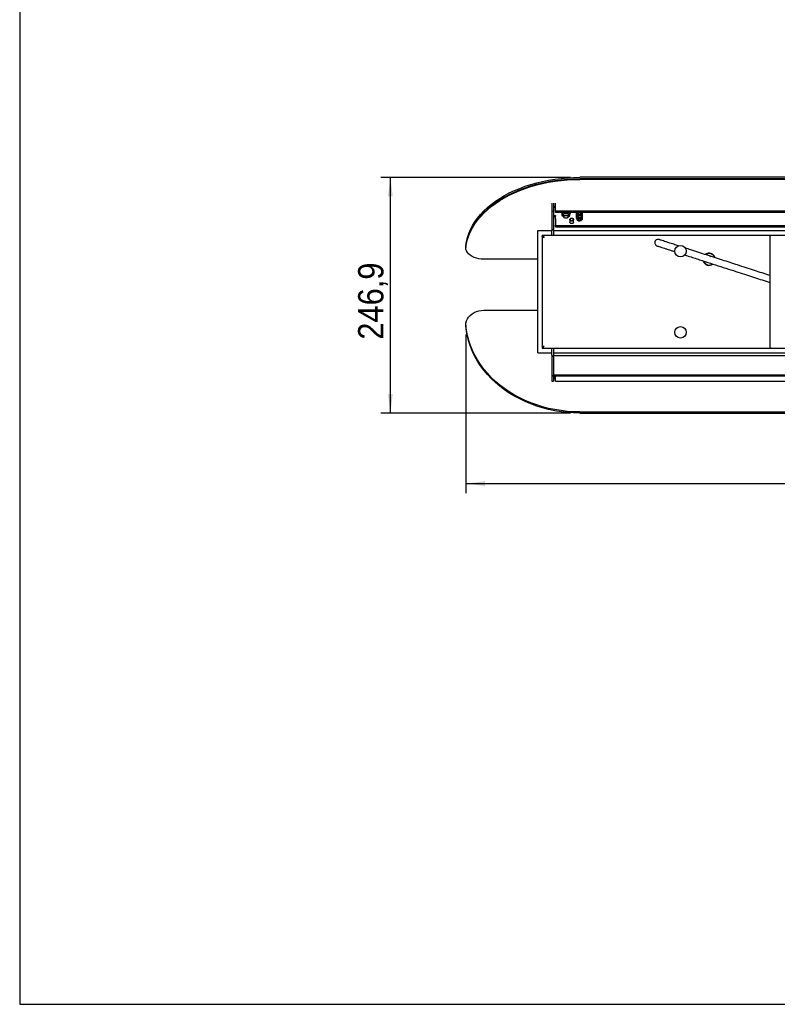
# Model space of a CAD drawing. Header units: millimetres. Extents: x 258 to 4358, y 247 to 3117.
# Tile 1 of 8: x 258 to 1052, y 247 to 1279. Entities that reach past the tile are written whole.
import ezdxf

# ---------------------------------------------------------------- set-up
doc = ezdxf.new("R2010")
doc.units = ezdxf.units.MM
doc.header["$LTSCALE"] = 10
doc.linetypes.add('SLD-Solido', pattern=[0])
doc.layers.add('QUOTE', color=1, linetype='SLD-Solido')
doc.layers.add('SCHIZZI', color=9, linetype='Continuous')
doc.styles.add('SLDTEXTSTYLE0', font='GOTHIC.TTF', dxfattribs={"width": 0.913})
doc.dimstyles.new('SLDDIMSTYLE0', dxfattribs={"dimtxt": 26.458333, "dimasz": 20, "dimexe": 0, "dimexo": 0.0625, "dimgap": 6.614583, "dimtad": 1, "dimdec": 1, "dimrnd": 1e-09, "dimzin": 12, "dimdsep": 46, "dimtxsty": 'SLDTEXTSTYLE0', "dimsah": 1, "dimcen": 0.09, "dimadec": 0, "dimazin": 3, "dimtfac": 1, "dimtdec": 1, "dimtofl": 0, "dimtmove": 0, "dimatfit": 3, "dimfxl": 1, "dimfrac": 2, "dimtolj": 1, "dimtzin": 12, "dimarcsym": 0})

# ---------------------------------------------------------------- blocks, each defined once
blk = doc.blocks.new('_D_6')
at = {"layer": 'QUOTE', "transparency": 16777216}
for p, q in [((725.3, 948.8), (725.3, 782.7)), ((1925.3, 948.8), (1925.3, 782.7)), ((725.3, 792.7), (1925.3, 792.7))]:
    blk.add_line(p, q, dxfattribs=at)
for points in [[(725.3, 792.7), (745.3, 790.2), (745.3, 795.2)], [(1925.3, 792.7), (1905.3, 795.2), (1905.3, 790.2)]]:
    blk.add_solid(points, dxfattribs=at)
at = {"layer": 'QUOTE', "transparency": 16777216, "insert": (1252, 826.5), "char_height": 26.46, "attachment_point": 1, "style": 'SLDTEXTSTYLE0'}
blk.add_mtext('1200', dxfattribs=at)
blk = doc.blocks.new('_D_7')
at = {"layer": 'QUOTE', "transparency": 16777216}
for p, q in [((835, 1113.6), (636.3, 1113.6)), ((646.3, 866.7), (646.3, 1113.6)), ((835, 866.7), (636.3, 866.7))]:
    blk.add_line(p, q, dxfattribs=at)
for points in [[(646.3, 1113.6), (643.8, 1093.6), (648.8, 1093.6)], [(646.3, 866.7), (648.8, 886.7), (643.8, 886.7)]]:
    blk.add_solid(points, dxfattribs=at)
at = {"layer": 'QUOTE', "transparency": 16777216, "insert": (612.5, 943.5), "char_height": 26.46, "attachment_point": 1, "rotation": 90, "style": 'SLDTEXTSTYLE0'}
blk.add_mtext('246,9', dxfattribs=at)

msp = doc.modelspace()

# ---------------------------------------------------------------- linework, layer by layer
for p, q in [((1805.64, 1113.62), (844.96, 1113.62)), ((1805.64, 1112.09), (844.96, 1112.09)), ((1805.64, 1111.32), (844.96, 1111.32)), ((815.3, 1086.51), (815.3, 1085.08)), ((815.3, 1085.08), (815.3, 1078.59)), ((817.3, 1086.51), (817.3, 1085.08)), ((817.3, 1085.08), (817.3, 1078.59)), ((819.3, 1085.08), (819.3, 1086.51)), ((819.3, 1078.57), (819.3, 1085.08)), ((815.3, 1078.59), (815.3, 1077.68)), ((815.3, 1077.68), (815.3, 1059.26)), ((817.3, 1077.68), (817.3, 1078.59)), ((817.3, 1077.68), (817.3, 1059.26)), ((819.3, 1077.28), (819.3, 1078.57)), ((819.3, 1073.6), (819.3, 1072.79)), ((1830.8, 1078.19), (819.8, 1078.19)), ((1323.8, 1076.9), (819.8, 1076.9)), ((825.96, 1076.36), (826.08, 1076.9)), ((825.96, 1076.36), (825.96, 1073.85)), ((826.36, 1075.03), (825.96, 1073.85)), ((825.96, 1073.85), (827.73, 1072.62)), ((826.76, 1076.77), (826.36, 1075.03)), ((826.76, 1076.9), (826.76, 1076.77)), ((827.8, 1074.59), (827.8, 1072.52)), ((832.87, 1076.56), (832.37, 1076.9)), ((832.8, 1072.52), (832.8, 1074.59)), ((832.8, 1072.58), (833.84, 1072.95)), ((834.64, 1075.88), (832.87, 1076.56)), ((833.84, 1072.95), (834.24, 1074.14)), ((834.24, 1074.14), (834.64, 1075.88)), ((834.64, 1076.9), (834.64, 1075.88)), ((841.3, 1071.05), (841.3, 1076.9)), ((841.31, 1076.53), (842.28, 1076.9)), ((841.31, 1076.53), (841.31, 1076.9)), ((841.31, 1076.53), (841.59, 1075.33)), ((842.53, 1073.05), (841.31, 1072.2)), ((841.59, 1075.33), (841.87, 1074.52)), ((841.87, 1074.52), (843.36, 1073.98)), ((843.75, 1073.52), (842.53, 1073.05)), ((843.36, 1073.98), (844.85, 1073.82)), ((843.75, 1072.05), (843.75, 1073.52)), ((845.24, 1073.36), (843.75, 1073.52)), ((844.85, 1073.82), (846.07, 1074.29)), ((846.73, 1072.82), (845.24, 1073.36)), ((846.07, 1074.29), (847.28, 1075.13)), ((846.79, 1076.9), (847.01, 1075.95)), ((847.01, 1075.95), (847.28, 1075.13)), ((847.28, 1076.59), (847.21, 1076.9)), ((847.28, 1076.59), (847.28, 1075.13)), ((847.3, 1076.9), (847.3, 1071.05)), ((819.3, 1069.98), (819.3, 1072.79)), ((819.3, 1069.98), (819.3, 1063.46)), ((819.3, 1062.18), (819.3, 1063.46)), ((819.8, 1063.08), (1323.8, 1063.08)), ((827.8, 1072.58), (827.73, 1072.62)), ((828.94, 1071.17), (829.1, 1071.1)), ((831.49, 1071.1), (831.66, 1071.17)), ((834.3, 1069.29), (834.3, 1066.72)), ((838.3, 1066.72), (838.3, 1069.29)), ((841.31, 1070.85), (841.3, 1071.05)), ((841.31, 1070.74), (841.31, 1072.2)), ((841.31, 1070.74), (842.53, 1071.21)), ((841.31, 1070.74), (841.59, 1069.55)), ((841.59, 1069.55), (841.87, 1068.73)), ((841.87, 1068.73), (843.36, 1068.19)), ((842.53, 1071.21), (843.75, 1072.05)), ((843.36, 1068.19), (844.85, 1068.03)), ((845.24, 1071.52), (843.75, 1072.05)), ((844.85, 1068.03), (846.07, 1068.5)), ((846.73, 1071.36), (845.24, 1071.52)), ((846.07, 1068.5), (847.28, 1069.35)), ((846.73, 1072.82), (846.73, 1071.36)), ((847.01, 1072), (846.73, 1072.82)), ((846.73, 1071.36), (847.01, 1070.16)), ((847.28, 1070.81), (847.01, 1072)), ((847.01, 1070.16), (847.28, 1069.35)), ((847.28, 1070.81), (847.28, 1069.35)), ((800.3, 1056.73), (800.3, 930.73)), ((815.3, 1057.73), (801.3, 1057.73)), ((805.3, 1051.73), (805.3, 1052.73)), ((1045.8, 1052.73), (805.3, 1052.73)), ((815.3, 1059.26), (815.3, 1058.52)), ((815.3, 1058.52), (817.3, 1058.52)), ((815.3, 1058.52), (815.3, 1057.85)), ((815.3, 1052.73), (815.3, 1057.85)), ((817.3, 1058.52), (817.3, 1059.26)), ((817.3, 1058.52), (817.3, 1057.85)), ((817.3, 1057.85), (817.3, 1052.73)), ((1323.8, 1057.73), (817.3, 1057.73)), ((819.8, 1061.8), (1323.8, 1061.8)), ((1604.8, 1052.73), (1045.8, 1052.73)), ((725.3, 1040.74), (725.3, 1042.27)), ((806.09, 1051.53), (805.3, 1051.53)), ((805.3, 1051.53), (805.3, 935.93)), ((1043.8, 1050.73), (1043.8, 936.73)), ((725.3, 1040.74), (725.3, 1039.97)), ((800.3, 1027.76), (744.3, 1027.76)), ((744.3, 974.32), (800.3, 974.32)), ((725.3, 958.75), (725.3, 957.61)), ((801.3, 929.73), (815.3, 929.73)), ((806.07, 935.93), (805.3, 935.93)), ((805.3, 935.73), (805.3, 934.73)), ((805.3, 934.73), (1045.8, 934.73)), ((815.3, 927.39), (815.3, 934.73)), ((817.3, 934.73), (817.3, 927.39)), ((817.3, 929.73), (1323.8, 929.73)), ((1045.8, 934.73), (1604.8, 934.73)), ((815.3, 927.39), (815.3, 926.39)), ((815.3, 926.39), (815.3, 925.39)), ((817.3, 926.39), (815.3, 926.39)), ((815.3, 925.39), (815.3, 906.32)), ((817.3, 927.39), (817.3, 926.39)), ((1322.8, 926.77), (817.3, 926.77)), ((817.3, 925.39), (817.3, 926.39)), ((817.3, 925.39), (817.3, 907.54)), ((815.3, 906.32), (815.3, 905.5)), ((815.3, 905.5), (815.3, 900.64)), ((815.3, 900.64), (815.3, 899.91)), ((815.3, 899.91), (817.3, 899.91)), ((817.3, 907.54), (817.3, 906.78)), ((817.3, 906.78), (817.3, 906.41)), ((817.3, 906.78), (1322.8, 906.78)), ((817.3, 906.41), (817.3, 906.32)), ((817.3, 905.5), (817.3, 906.32)), ((817.3, 906.21), (1322.8, 906.21)), ((817.3, 905.75), (819.3, 905.75)), ((817.3, 905.5), (817.3, 900.64)), ((817.3, 900.64), (817.3, 899.91)), ((819.3, 905.51), (819.3, 906.21)), ((819.3, 900.64), (819.3, 905.51)), ((819.3, 899.91), (819.3, 900.64)), ((819.3, 899.91), (1831.3, 899.91)), ((819.8, 905.8), (1830.8, 905.8)), ((844.96, 867.83), (1805.64, 867.83)), ((844.96, 866.68), (1805.64, 866.68))]:
    msp.add_line(p, q)
at = {"flags": 128}
for points in [[(725.3, 1042.27), (725.98, 1046.52), (727.03, 1050.74), (728.44, 1054.92), (730.2, 1059.03), (732.32, 1063.08), (734.78, 1067.05), (737.59, 1070.93), (740.72, 1074.7), (744.17, 1078.35), (747.93, 1081.87), (751.99, 1085.25), (756.33, 1088.49), (760.95, 1091.56), (765.82, 1094.47), (770.93, 1097.2), (776.28, 1099.74), (781.83, 1102.08), (787.58, 1104.23), (793.5, 1106.17), (799.58, 1107.89), (805.8, 1109.4), (812.14, 1110.68), (818.59, 1111.73), (825.11, 1112.56), (831.69, 1113.15), (838.32, 1113.5), (844.96, 1113.62)], [(725.3, 1040.74), (725.98, 1044.99), (727.03, 1049.21), (728.44, 1053.38), (730.2, 1057.5), (732.32, 1061.55), (734.78, 1065.52), (737.59, 1069.39), (740.72, 1073.16), (744.17, 1076.81), (747.93, 1080.34), (751.99, 1083.72), (756.33, 1086.96), (760.95, 1090.03), (765.82, 1092.94), (770.93, 1095.66), (776.28, 1098.21), (781.83, 1100.55), (787.58, 1102.7), (793.5, 1104.64), (799.58, 1106.36), (805.8, 1107.87), (812.14, 1109.15), (818.59, 1110.2), (825.11, 1111.03), (831.69, 1111.62), (838.32, 1111.97), (844.96, 1112.09)], [(725.3, 1040.74), (725.98, 1044.99), (727.03, 1049.21), (728.44, 1053.38), (730.2, 1057.5), (732.32, 1061.55), (734.78, 1065.52), (737.59, 1069.39), (740.72, 1073.16), (744.17, 1076.81), (747.93, 1080.34), (751.99, 1083.72), (756.33, 1086.96), (760.95, 1090.03), (765.82, 1092.94), (770.93, 1095.66), (776.28, 1098.21), (781.83, 1100.55), (787.58, 1102.7), (793.5, 1104.64), (799.58, 1106.36), (805.8, 1107.87), (812.14, 1109.15), (818.59, 1110.2), (825.11, 1111.03), (831.69, 1111.62), (838.32, 1111.97), (844.96, 1112.09)], [(725.3, 1039.97), (725.98, 1044.22), (727.03, 1048.44), (728.44, 1052.62), (730.2, 1056.74), (732.32, 1060.79), (734.78, 1064.75), (737.59, 1068.63), (740.72, 1072.4), (744.17, 1076.05), (747.93, 1079.57), (751.99, 1082.96), (756.33, 1086.19), (760.95, 1089.26), (765.82, 1092.17), (770.93, 1094.9), (776.28, 1097.44), (781.83, 1099.79), (787.58, 1101.93), (793.5, 1103.87), (799.58, 1105.6), (805.8, 1107.1), (812.14, 1108.38), (818.59, 1109.44), (825.11, 1110.26), (831.69, 1110.85), (838.32, 1111.2), (844.96, 1111.32)], [(825.96, 1076.06), (825.82, 1076.22), (825.44, 1076.9)], [(827.8, 1074.58), (827.91, 1075.07), (828.38, 1075.62), (829.14, 1076.01), (830.08, 1076.19), (831.05, 1076.12), (831.9, 1075.82)], [(827.8, 1072.52), (827.99, 1073.13), (828.53, 1073.65), (829.34, 1074), (830.3, 1074.13), (831.25, 1074), (832.07, 1073.65), (832.61, 1073.13), (832.8, 1072.52), (832.61, 1071.9), (832.07, 1071.38), (831.66, 1071.17)], [(832.5, 1072.29), (832.33, 1071.75), (831.85, 1071.29), (831.14, 1070.98), (830.3, 1070.87), (829.46, 1070.98), (828.74, 1071.29), (828.27, 1071.75), (828.1, 1072.29), (828.27, 1072.83), (828.74, 1073.29), (829.46, 1073.6), (830.3, 1073.7), (831.14, 1073.6), (831.85, 1073.29), (832.33, 1072.83), (832.5, 1072.29)], [(832.04, 1076.9), (832.45, 1076.76), (832.87, 1076.56)], [(835.16, 1076.9), (834.7, 1076.13), (834.64, 1076.06)], [(845.26, 1074.9), (844.75, 1074.72), (844.17, 1074.68), (843.6, 1074.79), (843.15, 1075.02), (842.87, 1075.35), (842.8, 1075.73), (842.97, 1076.09), (843.33, 1076.38), (843.85, 1076.56), (844.43, 1076.6), (844.99, 1076.5), (845.45, 1076.26), (845.73, 1075.93), (845.79, 1075.56), (845.63, 1075.2), (845.26, 1074.9)], [(838.3, 1069.29), (838.15, 1068.7), (837.71, 1068.21), (837.06, 1067.88), (836.3, 1067.76), (835.53, 1067.88), (834.88, 1068.21), (834.45, 1068.7), (834.3, 1069.29), (834.45, 1069.88), (834.88, 1070.37), (835.53, 1070.71), (836.3, 1070.82), (837.06, 1070.71), (837.71, 1070.37), (838.15, 1069.88), (838.3, 1069.29)], [(838.3, 1066.72), (838.15, 1066.13), (837.71, 1065.64), (837.06, 1065.3), (836.3, 1065.19), (835.53, 1065.3), (834.88, 1065.64), (834.45, 1066.13), (834.3, 1066.72)], [(837.8, 1069.29), (837.68, 1069.73), (837.36, 1070.1), (836.87, 1070.35), (836.3, 1070.44), (835.72, 1070.35), (835.24, 1070.1), (834.91, 1069.73), (834.8, 1069.29), (834.91, 1068.85), (835.24, 1068.48), (835.72, 1068.23), (836.3, 1068.14), (836.87, 1068.23), (837.36, 1068.48), (837.68, 1068.85), (837.8, 1069.29)], [(845.26, 1069.12), (844.75, 1068.94), (844.17, 1068.9), (843.6, 1069), (843.15, 1069.24), (842.87, 1069.57), (842.8, 1069.94), (842.97, 1070.3), (843.33, 1070.59), (843.85, 1070.78), (844.43, 1070.82), (844.99, 1070.71), (845.45, 1070.48), (845.73, 1070.15), (845.79, 1069.77), (845.63, 1069.41), (845.26, 1069.12)], [(744.3, 1027.76), (741.59, 1027.88), (738.94, 1028.25), (736.4, 1028.86), (734.03, 1029.7), (731.86, 1030.74), (729.94, 1031.98), (728.31, 1033.37), (727.01, 1034.9), (726.07, 1036.53), (725.49, 1038.24), (725.3, 1039.97)], [(981.09, 1031.04), (981.13, 1031.03), (982.02, 1030.66)], [(725.3, 958.75), (725.49, 960.97), (726.07, 963.14), (727.01, 965.22), (728.31, 967.17), (729.94, 968.95), (731.86, 970.52), (734.03, 971.85), (736.4, 972.91), (738.94, 973.69), (741.59, 974.16), (744.3, 974.32)], [(844.96, 867.83), (838.32, 867.98), (831.69, 868.43), (825.11, 869.18), (818.59, 870.23), (812.14, 871.57), (805.8, 873.21), (799.58, 875.13), (793.5, 877.32), (787.58, 879.79), (781.83, 882.53), (776.28, 885.52), (770.93, 888.76), (765.82, 892.24), (760.95, 895.94), (756.33, 899.86), (751.99, 903.98), (747.93, 908.29), (744.17, 912.78), (740.72, 917.43), (737.59, 922.24), (734.78, 927.17), (732.32, 932.23), (730.2, 937.39), (728.44, 942.64), (727.03, 947.96), (725.98, 953.34), (725.3, 958.75)], [(844.96, 866.68), (838.32, 866.83), (831.69, 867.28), (825.11, 868.03), (818.59, 869.08), (812.14, 870.43), (805.8, 872.06), (799.58, 873.98), (793.5, 876.18), (787.58, 878.65), (781.83, 881.38), (776.28, 884.37), (770.93, 887.61), (765.82, 891.09), (760.95, 894.79), (756.33, 898.71), (751.99, 902.83), (747.93, 907.14), (744.17, 911.63), (740.72, 916.29), (737.59, 921.09), (734.78, 926.03), (732.32, 931.08), (730.2, 936.24), (728.44, 941.49), (727.03, 946.81), (725.98, 952.19), (725.3, 957.61)], [(819.3, 903.79), (818.91, 903.81), (818.53, 903.88), (818.19, 903.98), (817.88, 904.12), (817.63, 904.3), (817.45, 904.5), (817.34, 904.71), (817.3, 904.94)], [(819.3, 905.51), (819.31, 905.57), (819.34, 905.62), (819.38, 905.67), (819.44, 905.71), (819.52, 905.75), (819.61, 905.78), (819.7, 905.79), (819.8, 905.8)]]:
    msp.add_lwpolyline(points, dxfattribs=at)
for centre in [(950.3, 1036.23), (950.3, 951.23)]:
    msp.add_circle(centre, 6)
for centre, radius, start, end in [((819.09, 1081.44), 1.81, 83.45913, 171.44831), ((819.09, 1071.79), 1.81, 83.45913, 171.44831), ((819.75, 1078.64), 0.453, 188.55169, 276.54087), ((819.75, 1077.35), 0.453, 188.55169, 276.54087), ((828.52, 1074.66), 2.19, 170.19122, 248.84908), ((829.26, 1073.85), 3.13, 103.02043, 157.76375), ((831.39, 1074.51), 1.41, 3.06289, 68.62802), ((831.69, 1075.05), 2.71, 294.21766, 340.41706), ((832.08, 1074.51), 2.19, 350.19122, 68.84908), ((843.02, 1075.6), 1.46, 116.68973, 190.43601), ((843.66, 1076.2), 2.24, 202.78783, 262.30473), ((844.29, 1077.85), 3.98, 256.43199, 296.50072), ((845.52, 1075.69), 1.51, 291.15092, 9.80878), ((845.35, 1075.39), 1.74, 18.5934, 59.94574), ((819.75, 1063.53), 0.453, 188.55169, 276.54087), ((829.44, 1072.75), 1.66, 187.98922, 252.43869), ((843.07, 1069.81), 1.51, 111.15092, 189.80878), ((843.66, 1070.42), 2.24, 202.78783, 262.30473), ((844.3, 1067.65), 3.98, 76.43199, 116.50072), ((844.29, 1072.06), 3.98, 256.43199, 296.50072), ((844.94, 1069.29), 2.24, 22.78783, 82.30473), ((845.52, 1069.91), 1.51, 291.15092, 9.80878), ((801.3, 1056.73), 1, 90, 180), ((819.75, 1062.25), 0.453, 188.55169, 276.54087), ((1045.8, 1050.73), 2, 90, 180), ((980.3, 1027.73), 6.38, 15.3372, 128.52076), ((980.3, 1027.73), 6, 18.44539, 125.68645), ((980.3, 1027.73), 6.38, 195.68005, 308.28199), ((980.3, 1027.73), 6, 197.99392, 305.84123), ((801.3, 930.73), 1, 180, 270), ((1045.8, 936.73), 2, 180, 270), ((819.26, 909.03), 6.39, 252.14881, 270.37642)]:
    msp.add_arc(centre, radius, start, end)
for points, knots in [([(805.3, 1052.73), (805.47, 1052.7), (805.81, 1052.64), (806.32, 1052.16), (806.81, 1051.49), (807.14, 1050.98), (807.3, 1050.73)], [0, 0, 0, 0, 0.25452, 0.5092383, 0.7643163, 1, 1, 1, 1]), ([(805.3, 1051.73), (805.53, 1051.7), (805.99, 1051.64), (806.66, 1051.23), (807.1, 1050.89), (807.3, 1050.73)], [0, 0, 0, 0, 0.3476201, 0.6967716, 1, 1, 1, 1]), ([(805.3, 1051.53), (805.32, 1051.47), (805.35, 1051.4), (805.54, 1051.27), (805.82, 1051.14), (806.4, 1050.96), (806.92, 1050.83), (807.22, 1050.75), (807.3, 1050.73)], [0, 0, 0, 0, 0.2215174, 0.2651427, 0.4867229, 0.7083256, 0.9299008, 1, 1, 1, 1]), ([(807.3, 1050.73), (807.17, 1050.79), (806.92, 1050.92), (806.6, 1051.12), (806.4, 1051.27), (806.37, 1051.35), (806.36, 1051.38)], [0, 0, 0, 0, 0.2982854, 0.5965741, 0.8947582, 1, 1, 1, 1]), ([(924.2, 1047.49), (924.09, 1047.37), (923.86, 1047.1), (923.6, 1046.66), (923.41, 1046.2), (923.24, 1045.51), (923.25, 1044.64), (923.65, 1043.53), (924.64, 1042.43), (925.91, 1041.65), (926.93, 1041.37), (927.28, 1041.28)], [0, 0, 0, 0, 0.023726, 0.0505085, 0.0825113, 0.1210047, 0.2198789, 0.3502239, 0.5742283, 0.855352, 1, 1, 1, 1]), ([(927.43, 1048.51), (927.14, 1048.54), (926.55, 1048.62), (925.68, 1048.44), (924.86, 1048.09), (924.42, 1047.69), (924.2, 1047.49)], [0, 0, 0, 0, 0.2491285, 0.4992647, 0.7499552, 1, 1, 1, 1]), ([(948.22, 1041.8), (946.49, 1042.35), (942.73, 1043.57), (938.36, 1044.99), (934.81, 1046.13), (932.19, 1046.98), (930.05, 1047.67), (928.49, 1048.17), (927.53, 1048.47), (927.45, 1048.5), (927.41, 1048.51)], [0, 0, 0, 0, 0.1345936, 0.2942794, 0.4045429, 0.51822, 0.6356963, 0.7573501, 0.8834111, 1, 1, 1, 1]), ([(926.59, 1041.56), (926.59, 1041.55), (926.57, 1041.54), (927.33, 1041.27), (928.73, 1040.8), (930.74, 1040.14), (933.25, 1039.31), (936.64, 1038.2), (940.31, 1037.01), (943.34, 1036.03), (944.44, 1035.67)], [0, 0, 0, 0, 0.0909287, 0.2284225, 0.3612362, 0.4896268, 0.6140079, 0.73479, 0.9030475, 1, 1, 1, 1]), ([(954.75, 1032.33), (955.95, 1031.94), (959.02, 1030.94), (964.22, 1029.26), (970.15, 1027.34), (977.76, 1024.88), (987.07, 1021.86), (997.87, 1018.36), (1007.97, 1015.09), (1017.28, 1012.08), (1025.83, 1009.31), (1033.98, 1006.67), (1039.89, 1004.76), (1043.15, 1003.7), (1043.8, 1003.49)], [0, 0, 0, 0, 0.0403778, 0.1040541, 0.164924, 0.2256119, 0.3379312, 0.4510789, 0.5645117, 0.6674837, 0.769922, 0.8713363, 0.9744086, 1, 1, 1, 1]), ([(1043.8, 1010.85), (1043.8, 1010.85), (1041.19, 1011.69), (1035.91, 1013.4), (1027.74, 1016.05), (1019.18, 1018.82), (1010.64, 1021.58), (1002.26, 1024.3), (994.17, 1026.92), (985.93, 1029.58), (977.65, 1032.26), (969.37, 1034.95), (961.81, 1037.4), (957.21, 1038.89), (955.21, 1039.53)], [0, 0, 0, 0, 0.0000785, 0.1042823, 0.2069599, 0.3105839, 0.4146628, 0.5014686, 0.5881237, 0.6744069, 0.7600625, 0.8448355, 0.9326261, 1, 1, 1, 1]), ([(807.3, 936.73), (807.07, 936.55), (806.6, 936.18), (805.93, 935.8), (805.5, 935.75), (805.3, 935.73)], [0, 0, 0, 0, 0.3481808, 0.6973583, 1, 1, 1, 1]), ([(805.3, 934.73), (805.47, 934.76), (805.81, 934.82), (806.32, 935.3), (806.81, 935.97), (807.14, 936.48), (807.3, 936.73)], [0, 0, 0, 0, 0.25452, 0.5092383, 0.7643163, 1, 1, 1, 1]), ([(805.3, 935.93), (805.32, 935.99), (805.35, 936.06), (805.54, 936.19), (805.82, 936.32), (806.4, 936.5), (806.92, 936.63), (807.22, 936.71), (807.3, 936.73)], [0, 0, 0, 0, 0.2215174, 0.2651427, 0.4867229, 0.7083256, 0.9299008, 1, 1, 1, 1]), ([(806.35, 936.08), (806.36, 936.09), (806.38, 936.17), (806.56, 936.32), (806.86, 936.51), (807.14, 936.65), (807.28, 936.72), (807.3, 936.73)], [0, 0, 0, 0, 0.0682501, 0.3644008, 0.6606882, 0.9568817, 1, 1, 1, 1])]:
    msp.add_open_spline(points, degree=3, knots=knots)
at = {"layer": 'SCHIZZI', "color": 7, "true_color": 0xffffff}
msp.add_lwpolyline([(4357.92, 247.19), (4357.72, 3117.19), (257.92, 3117.19), (257.92, 247.19)], close=True, dxfattribs=at)

# ---------------------------------------------------------------- dimensions: what is measured, and where the dimension line sits
at = {"layer": 'QUOTE'}
dim = msp.add_linear_dim(base=(646.25, 1113.62), p1=(844.96, 866.68), p2=(844.96, 1113.62), angle=90, dimstyle='SLDDIMSTYLE0', dxfattribs=at)
dim.commit()
dim.dimension.update_dxf_attribs({"geometry": '_D_7', "text_midpoint": (646.25, 987.45), "dimtype": 160})
dim = msp.add_linear_dim(base=(1925.3, 792.68), p1=(725.3, 958.75), p2=(1925.3, 958.75), dimstyle='SLDDIMSTYLE0', dxfattribs=at)
dim.commit()
dim.dimension.update_dxf_attribs({"geometry": '_D_6', "text_midpoint": (1291.12, 792.68), "dimtype": 160})

doc.saveas('drawing.dxf')
